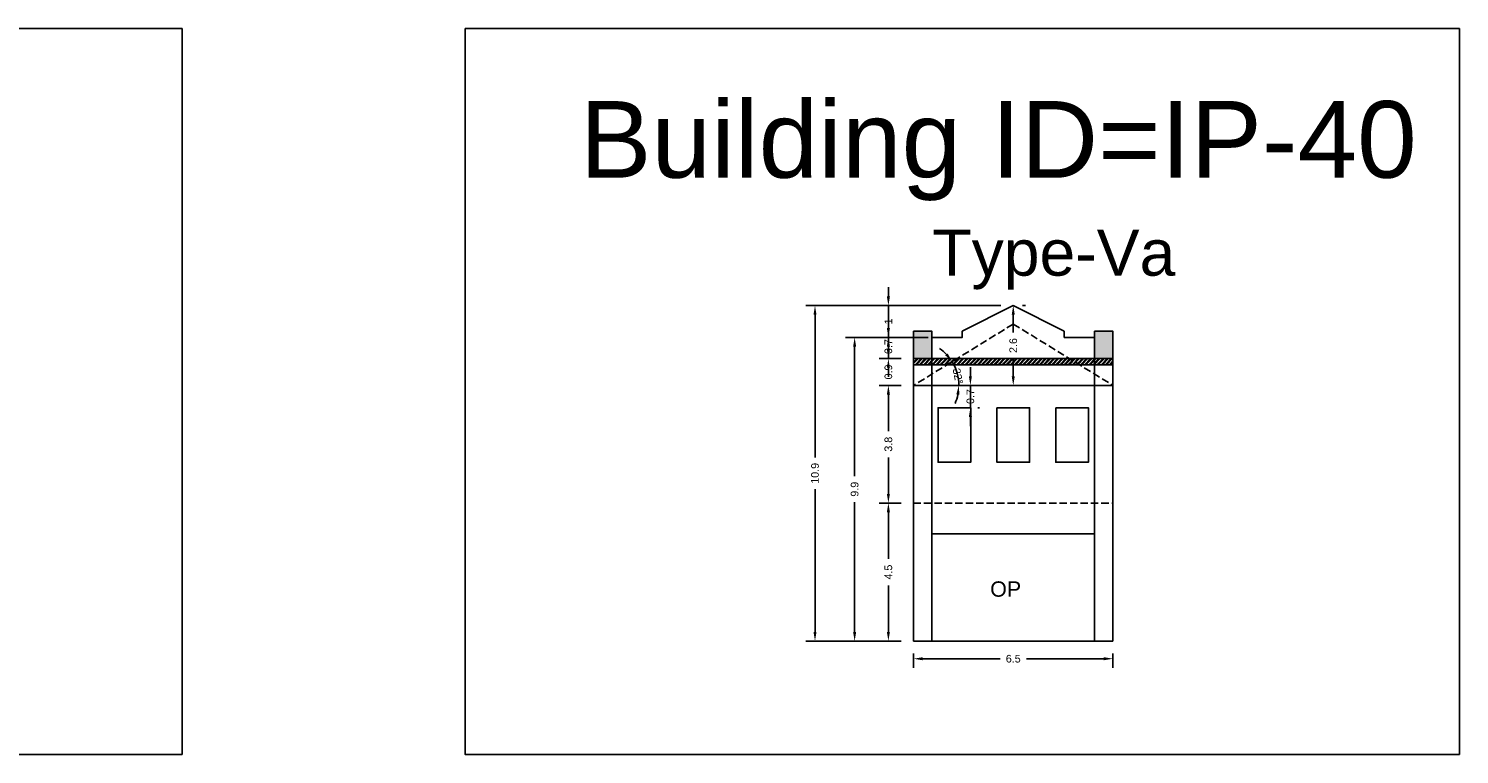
# Model space of a CAD drawing. Header units: metres. Extents: x 3416658 to 3417184, y -6712896 to -6712690.
# Tile 53 of 58: x 3417059 to 3417106, y -6712816 to -6712792. Entities that reach past the tile are written whole.
import ezdxf

# ---------------------------------------------------------------- set-up
doc = ezdxf.new("R2010")
doc.units = ezdxf.units.M
doc.linetypes.add('ACAD_ISO02W100', pattern=[15, 12, -3])
doc.layers.add('Dotted', color=7, linetype='ACAD_ISO02W100', plot=False)
doc.styles.get("Standard").update_dxf_attribs({"font": 'arial.ttf'})
doc.dimstyles.new('ISO-25', dxfattribs={"dimtxt": 0.25, "dimasz": 0.3, "dimexe": 0.3, "dimexo": 0.4, "dimgap": 0.2, "dimtad": 0, "dimdec": 1, "dimdsep": 46, "dimtxsty": 'Standard', "dimcen": 2.5, "dimadec": 0, "dimazin": 0, "dimtfac": 1, "dimtdec": 1, "dimtmove": 0, "dimatfit": 3, "dimfxl": 1, "dimarcsym": 0})

# ---------------------------------------------------------------- blocks, each defined once
blk = doc.blocks.new('*D344')
at = {"color": 0, "lineweight": -2, "transparency": 16777216}
for start, end in [(43.2855, 54.9538), (360, 31.6173), (336.6635, 348.3317)]:
    blk.add_arc((3417087.996, -6712803.763), 1.476, start, end, dxfattribs=at)
at = {"color": 0, "transparency": 16777216}
for points in [[(3417089.11, -6712802.721), (3417089.03, -6712802.782), (3417089.252, -6712802.989)], [(3417089.391, -6712804.056), (3417089.491, -6712804.066), (3417089.471, -6712803.763)]]:
    blk.add_solid(points, dxfattribs=at)
at = {"layer": 'Defpoints', "color": 0, "transparency": 16777216}
for p in [(3417091.246, -6712801.762), (3417089.373, -6712803.232), (3417087.996, -6712803.763), (3417087.996, -6712803.763), (3417094.496, -6712803.763)]:
    blk.add_point(p, dxfattribs=at)
at = {"color": 0, "transparency": 16777216, "insert": (3417089.441, -6712803.465), "char_height": 0.25, "attachment_point": 5, "rotation": 281.6683}
blk.add_mtext('32°', dxfattribs=at)
blk = doc.blocks.new('*D345')
at = {"color": 0, "lineweight": -2, "transparency": 16777216}
for p, q in [((3417087.596, -6712807.597), (3417086.876, -6712807.597)), ((3417087.176, -6712807.897), (3417087.176, -6712809.413)), ((3417087.176, -6712811.797), (3417087.176, -6712810.28)), ((3417087.596, -6712812.097), (3417086.876, -6712812.097))]:
    blk.add_line(p, q, dxfattribs=at)
at = {"color": 0, "transparency": 16777216}
for points in [[(3417087.126, -6712807.897), (3417087.226, -6712807.897), (3417087.176, -6712807.597)], [(3417087.126, -6712811.797), (3417087.226, -6712811.797), (3417087.176, -6712812.097)]]:
    blk.add_solid(points, dxfattribs=at)
at = {"layer": 'Defpoints', "color": 0, "transparency": 16777216}
for p in [(3417087.176, -6712807.597), (3417087.996, -6712807.597), (3417087.996, -6712812.097)]:
    blk.add_point(p, dxfattribs=at)
at = {"color": 0, "transparency": 16777216, "insert": (3417087.176, -6712809.847), "char_height": 0.25, "attachment_point": 5, "rotation": 90}
blk.add_mtext('4.5', dxfattribs=at)
blk = doc.blocks.new('*D346')
at = {"color": 0, "lineweight": -2, "transparency": 16777216}
for p, q in [((3417087.596, -6712803.763), (3417086.876, -6712803.763)), ((3417087.176, -6712804.063), (3417087.176, -6712805.252)), ((3417087.176, -6712807.297), (3417087.176, -6712806.108)), ((3417087.596, -6712807.597), (3417086.876, -6712807.597))]:
    blk.add_line(p, q, dxfattribs=at)
at = {"color": 0, "transparency": 16777216}
for points in [[(3417087.126, -6712804.063), (3417087.226, -6712804.063), (3417087.176, -6712803.763)], [(3417087.126, -6712807.297), (3417087.226, -6712807.297), (3417087.176, -6712807.597)]]:
    blk.add_solid(points, dxfattribs=at)
at = {"layer": 'Defpoints', "color": 0, "transparency": 16777216}
for p in [(3417087.176, -6712803.763), (3417087.996, -6712803.763), (3417087.996, -6712807.597)]:
    blk.add_point(p, dxfattribs=at)
at = {"color": 0, "transparency": 16777216, "insert": (3417087.176, -6712805.68), "char_height": 0.25, "attachment_point": 5, "rotation": 90}
blk.add_mtext('3.8', dxfattribs=at)
blk = doc.blocks.new('*D347')
at = {"color": 0, "lineweight": -2, "transparency": 16777216}
for p, q in [((3417087.176, -6712802.587), (3417087.176, -6712802.287)), ((3417087.596, -6712802.887), (3417086.876, -6712802.887)), ((3417087.176, -6712802.887), (3417087.176, -6712802.897)), ((3417087.596, -6712803.763), (3417086.876, -6712803.763)), ((3417087.176, -6712803.763), (3417087.176, -6712803.753)), ((3417087.176, -6712804.063), (3417087.176, -6712804.363))]:
    blk.add_line(p, q, dxfattribs=at)
at = {"color": 0, "transparency": 16777216}
for points in [[(3417087.126, -6712802.587), (3417087.226, -6712802.587), (3417087.176, -6712802.887)], [(3417087.126, -6712804.063), (3417087.226, -6712804.063), (3417087.176, -6712803.763)]]:
    blk.add_solid(points, dxfattribs=at)
at = {"layer": 'Defpoints', "color": 0, "transparency": 16777216}
for p in [(3417087.176, -6712802.887), (3417087.996, -6712802.887), (3417087.996, -6712803.763)]:
    blk.add_point(p, dxfattribs=at)
at = {"color": 0, "transparency": 16777216, "insert": (3417087.176, -6712803.325), "char_height": 0.25, "attachment_point": 5, "rotation": 90}
blk.add_mtext('0.9', dxfattribs=at)
blk = doc.blocks.new('*D348')
at = {"color": 0, "lineweight": -2, "transparency": 16777216}
for p, q in [((3417087.176, -6712801.897), (3417087.176, -6712801.597)), ((3417088.477, -6712802.197), (3417086.876, -6712802.197)), ((3417087.176, -6712802.887), (3417087.176, -6712802.197)), ((3417087.596, -6712802.887), (3417086.876, -6712802.887)), ((3417087.176, -6712803.187), (3417087.176, -6712803.487))]:
    blk.add_line(p, q, dxfattribs=at)
at = {"color": 0, "transparency": 16777216}
for points in [[(3417087.126, -6712801.897), (3417087.226, -6712801.897), (3417087.176, -6712802.197)], [(3417087.126, -6712803.187), (3417087.226, -6712803.187), (3417087.176, -6712802.887)]]:
    blk.add_solid(points, dxfattribs=at)
at = {"layer": 'Defpoints', "color": 0, "transparency": 16777216}
for p in [(3417087.176, -6712802.197), (3417088.877, -6712802.197), (3417087.996, -6712802.887)]:
    blk.add_point(p, dxfattribs=at)
at = {"color": 0, "transparency": 16777216, "insert": (3417087.176, -6712802.497), "char_height": 0.25, "attachment_point": 5, "rotation": 90}
blk.add_mtext('0.7', dxfattribs=at)
blk = doc.blocks.new('*D349')
at = {"color": 0, "lineweight": -2, "transparency": 16777216}
for p, q in [((3417087.176, -6712800.862), (3417087.176, -6712800.562)), ((3417090.846, -6712801.162), (3417086.876, -6712801.162)), ((3417087.176, -6712802.197), (3417087.176, -6712801.162)), ((3417088.477, -6712802.197), (3417086.876, -6712802.197)), ((3417087.176, -6712802.497), (3417087.176, -6712802.797))]:
    blk.add_line(p, q, dxfattribs=at)
at = {"color": 0, "transparency": 16777216}
for points in [[(3417087.126, -6712800.862), (3417087.226, -6712800.862), (3417087.176, -6712801.162)], [(3417087.126, -6712802.497), (3417087.226, -6712802.497), (3417087.176, -6712802.197)]]:
    blk.add_solid(points, dxfattribs=at)
at = {"layer": 'Defpoints', "color": 0, "transparency": 16777216}
for p in [(3417087.176, -6712801.162), (3417091.246, -6712801.162), (3417088.877, -6712802.197)]:
    blk.add_point(p, dxfattribs=at)
at = {"color": 0, "transparency": 16777216, "insert": (3417087.176, -6712801.679), "char_height": 0.25, "attachment_point": 5, "rotation": 90}
blk.add_mtext('1', dxfattribs=at)
blk = doc.blocks.new('*D350')
at = {"color": 0, "lineweight": -2, "transparency": 16777216}
for p, q in [((3417091.646, -6712801.162), (3417091.546, -6712801.162)), ((3417091.246, -6712801.462), (3417091.246, -6712802.033)), ((3417091.246, -6712803.463), (3417091.246, -6712802.892)), ((3417091.646, -6712803.763), (3417091.546, -6712803.763))]:
    blk.add_line(p, q, dxfattribs=at)
at = {"color": 0, "transparency": 16777216}
for points in [[(3417091.196, -6712801.462), (3417091.296, -6712801.462), (3417091.246, -6712801.162)], [(3417091.196, -6712803.463), (3417091.296, -6712803.463), (3417091.246, -6712803.763)]]:
    blk.add_solid(points, dxfattribs=at)
at = {"layer": 'Defpoints', "color": 0, "transparency": 16777216}
for p in [(3417091.246, -6712801.162), (3417091.246, -6712803.763), (3417091.246, -6712803.763)]:
    blk.add_point(p, dxfattribs=at)
at = {"color": 0, "transparency": 16777216, "insert": (3417091.246, -6712802.463), "char_height": 0.25, "attachment_point": 5, "rotation": 90}
blk.add_mtext('2.6', dxfattribs=at)
blk = doc.blocks.new('*D351')
at = {"color": 0, "lineweight": -2, "transparency": 16777216}
for p, q in [((3417088.477, -6712802.197), (3417085.776, -6712802.197)), ((3417086.076, -6712802.497), (3417086.076, -6712806.719)), ((3417086.076, -6712811.797), (3417086.076, -6712807.574)), ((3417087.596, -6712812.097), (3417085.776, -6712812.097))]:
    blk.add_line(p, q, dxfattribs=at)
at = {"color": 0, "transparency": 16777216}
for points in [[(3417086.026, -6712802.497), (3417086.126, -6712802.497), (3417086.076, -6712802.197)], [(3417086.026, -6712811.797), (3417086.126, -6712811.797), (3417086.076, -6712812.097)]]:
    blk.add_solid(points, dxfattribs=at)
at = {"layer": 'Defpoints', "color": 0, "transparency": 16777216}
for p in [(3417086.076, -6712802.197), (3417088.877, -6712802.197), (3417087.996, -6712812.097)]:
    blk.add_point(p, dxfattribs=at)
at = {"color": 0, "transparency": 16777216, "insert": (3417086.076, -6712807.147), "char_height": 0.25, "attachment_point": 5, "rotation": 90}
blk.add_mtext('9.9', dxfattribs=at)
blk = doc.blocks.new('*D352')
at = {"color": 0, "lineweight": -2, "transparency": 16777216}
for p, q in [((3417090.846, -6712801.162), (3417084.484, -6712801.162)), ((3417084.784, -6712801.462), (3417084.784, -6712806.116)), ((3417084.784, -6712811.797), (3417084.784, -6712807.143)), ((3417087.596, -6712812.097), (3417084.484, -6712812.097))]:
    blk.add_line(p, q, dxfattribs=at)
at = {"color": 0, "transparency": 16777216}
for points in [[(3417084.734, -6712801.462), (3417084.834, -6712801.462), (3417084.784, -6712801.162)], [(3417084.734, -6712811.797), (3417084.834, -6712811.797), (3417084.784, -6712812.097)]]:
    blk.add_solid(points, dxfattribs=at)
at = {"layer": 'Defpoints', "color": 0, "transparency": 16777216}
for p in [(3417084.784, -6712801.162), (3417091.246, -6712801.162), (3417087.996, -6712812.097)]:
    blk.add_point(p, dxfattribs=at)
at = {"color": 0, "transparency": 16777216, "insert": (3417084.784, -6712806.629), "char_height": 0.25, "attachment_point": 5, "rotation": 90}
blk.add_mtext('10.9', dxfattribs=at)
blk = doc.blocks.new('*D353')
at = {"color": 0, "lineweight": -2, "transparency": 16777216}
for p, q in [((3417089.849, -6712803.463), (3417089.849, -6712803.163)), ((3417089.849, -6712804.49), (3417089.849, -6712803.763)), ((3417090.095, -6712803.763), (3417090.149, -6712803.763)), ((3417089.849, -6712804.79), (3417089.849, -6712805.09)), ((3417090.095, -6712804.49), (3417090.149, -6712804.49))]:
    blk.add_line(p, q, dxfattribs=at)
at = {"color": 0, "transparency": 16777216}
for points in [[(3417089.799, -6712803.463), (3417089.899, -6712803.463), (3417089.849, -6712803.763)], [(3417089.799, -6712804.79), (3417089.899, -6712804.79), (3417089.849, -6712804.49)]]:
    blk.add_solid(points, dxfattribs=at)
at = {"layer": 'Defpoints', "color": 0, "transparency": 16777216}
for p in [(3417089.695, -6712803.763), (3417089.849, -6712803.763), (3417089.695, -6712804.49)]:
    blk.add_point(p, dxfattribs=at)
at = {"color": 0, "transparency": 16777216, "insert": (3417089.849, -6712804.126), "char_height": 0.25, "attachment_point": 5, "rotation": 90}
blk.add_mtext('0.7', dxfattribs=at)
blk = doc.blocks.new('*D354')
at = {"color": 0, "lineweight": -2, "transparency": 16777216}
for p, q in [((3417087.996, -6712812.497), (3417087.996, -6712812.972)), ((3417088.296, -6712812.672), (3417090.817, -6712812.672)), ((3417094.196, -6712812.672), (3417091.675, -6712812.672)), ((3417094.496, -6712812.497), (3417094.496, -6712812.972))]:
    blk.add_line(p, q, dxfattribs=at)
at = {"color": 0, "transparency": 16777216}
for points in [[(3417088.296, -6712812.622), (3417088.296, -6712812.722), (3417087.996, -6712812.672)], [(3417094.196, -6712812.622), (3417094.196, -6712812.722), (3417094.496, -6712812.672)]]:
    blk.add_solid(points, dxfattribs=at)
at = {"layer": 'Defpoints', "color": 0, "transparency": 16777216}
for p in [(3417087.996, -6712812.097), (3417094.496, -6712812.097), (3417094.496, -6712812.672)]:
    blk.add_point(p, dxfattribs=at)
at = {"color": 0, "transparency": 16777216, "insert": (3417091.246, -6712812.672), "char_height": 0.25, "attachment_point": 5}
blk.add_mtext('6.5', dxfattribs=at)

msp = doc.modelspace()

# ---------------------------------------------------------------- hatches: boundary and pattern name
h = msp.add_hatch(color=256)
h.dxf.hatch_style = 1
h.paths.add_polyline_path([(3417088.596, -6712801.997), (3417087.996, -6712801.997), (3417087.996, -6712802.887), (3417088.596, -6712802.887)])
h.paths.add_polyline_path([(3417094.496, -6712801.997), (3417093.896, -6712801.997), (3417093.896, -6712802.887), (3417094.496, -6712802.887)])
h = msp.add_hatch()
h.set_pattern_fill('ANSI32', color=256, scale=0.01)
h.set_pattern_definition([(45, (-135.00461, 26.99843), (-0.067351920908, 0.067351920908), []), (45, (-134.95971, 26.99843), (-0.067351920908, 0.067351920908), [])])
h.paths.add_polyline_path([(3417093.072, -6712802.887), (3417089.419, -6712802.887), (3417089.094, -6712803.087), (3417093.397, -6712803.087)])
h.paths.add_polyline_path([(3417094.496, -6712802.887), (3417093.896, -6712802.887), (3417093.896, -6712803.087), (3417094.496, -6712803.087)])
h.paths.add_polyline_path([(3417093.896, -6712802.887), (3417093.072, -6712802.887), (3417093.397, -6712803.087), (3417093.896, -6712803.087)])
h.paths.add_polyline_path([(3417088.596, -6712802.887), (3417087.996, -6712802.887), (3417087.996, -6712803.087), (3417088.596, -6712803.087)])
h.paths.add_polyline_path([(3417089.419, -6712802.887), (3417088.596, -6712802.887), (3417088.596, -6712803.087), (3417089.094, -6712803.087)])

# ---------------------------------------------------------------- linework, layer by layer
for points in [[(3417030.136, -6712792.133), (3417064.154, -6712792.133), (3417064.154, -6712815.79), (3417030.136, -6712815.79)], [(3417073.378, -6712792.133), (3417105.787, -6712792.133), (3417105.787, -6712815.79), (3417073.378, -6712815.79)], [(3417094.496, -6712803.763), (3417094.496, -6712801.997), (3417093.896, -6712801.997), (3417093.896, -6712802.197), (3417092.907, -6712802.197), (3417092.907, -6712801.997), (3417091.246, -6712801.162), (3417089.585, -6712801.997), (3417089.585, -6712802.197), (3417088.596, -6712802.197), (3417088.596, -6712801.997), (3417087.996, -6712801.997), (3417087.996, -6712803.763)], [(3417089.863, -6712804.49), (3417088.795, -6712804.49), (3417088.795, -6712806.268), (3417089.863, -6712806.268)], [(3417090.712, -6712804.49), (3417091.779, -6712804.49), (3417091.779, -6712806.268), (3417090.712, -6712806.268)], [(3417092.629, -6712804.49), (3417093.696, -6712804.49), (3417093.696, -6712806.268), (3417092.629, -6712806.268)], [(3417088.596, -6712808.597), (3417093.896, -6712808.597), (3417093.896, -6712812.097), (3417088.596, -6712812.097)]]:
    msp.add_lwpolyline(points, close=True)
for points in [[(3417091.246, -6712801.162), (3417089.585, -6712801.997)], [(3417091.246, -6712801.162), (3417092.907, -6712801.997)], [(3417087.996, -6712801.997), (3417087.996, -6712812.097)], [(3417087.996, -6712801.997), (3417088.596, -6712801.997)], [(3417088.596, -6712801.997), (3417088.596, -6712812.097)], [(3417089.585, -6712801.997), (3417089.585, -6712802.197)], [(3417092.907, -6712801.997), (3417092.907, -6712802.197)], [(3417093.896, -6712801.997), (3417093.896, -6712812.097)], [(3417093.896, -6712801.997), (3417094.496, -6712801.997)], [(3417094.496, -6712801.997), (3417094.496, -6712812.097)], [(3417088.596, -6712802.197), (3417089.585, -6712802.197)], [(3417092.907, -6712802.197), (3417093.896, -6712802.197)], [(3417087.996, -6712802.887), (3417094.496, -6712802.887)], [(3417087.996, -6712803.087), (3417094.496, -6712803.087)], [(3417088.596, -6712808.597), (3417093.896, -6712808.597)], [(3417087.996, -6712812.097), (3417094.496, -6712812.097)]]:
    msp.add_lwpolyline(points)
at = {"layer": 'Dotted', "ltscale": 0.02}
for points in [[(3417091.246, -6712801.762), (3417087.996, -6712803.763)], [(3417091.246, -6712801.762), (3417094.496, -6712803.763)], [(3417087.996, -6712803.763), (3417094.496, -6712803.763)], [(3417087.996, -6712807.597), (3417094.496, -6712807.597)]]:
    msp.add_lwpolyline(points, dxfattribs=at)

# ---------------------------------------------------------------- texts
for s, heights, insert, char_height, attachment_point in [('Building ID=IP-40', [0.517], (3417077.124, -6712794.494), 2.5, 1), ('Type-Va  ', [0.517], (3417088.61, -6712798.686), 1.5, 1), ('OP', [0], (3417091.503, -6712810.15), 0.5, 3)]:
    msp.add_mtext_dynamic_manual_height_columns(s, width=67.86454, gutter_width=12.5, heights=heights, dxfattribs=dict(insert=insert, char_height=char_height, attachment_point=attachment_point))

# ---------------------------------------------------------------- dimensions: what is measured, and where the dimension line sits
for base, p1, p2, picture, middle in [((3417087.176, -6712801.162), (3417088.877, -6712802.197), (3417091.246, -6712801.162), '*D349', (3417087.176, -6712801.679)), ((3417087.176, -6712802.197), (3417087.996, -6712802.887), (3417088.877, -6712802.197), '*D348', (3417087.176, -6712802.497))]:
    dim = msp.add_linear_dim(base=base, p1=p1, p2=p2, angle=90, dimstyle='ISO-25', override={"dimtmove": 1})
    dim.commit()
    dim.dimension.update_dxf_attribs({"geometry": picture, "text_midpoint": middle, "dimtype": 160})
for base, p1, p2, picture, middle in [((3417084.784, -6712801.162), (3417087.996, -6712812.097), (3417091.246, -6712801.162), '*D352', (3417084.784, -6712806.629)), ((3417091.246, -6712803.763), (3417091.246, -6712801.162), (3417091.246, -6712803.763), '*D350', (3417091.246, -6712802.463)), ((3417086.076, -6712802.197), (3417087.996, -6712812.097), (3417088.877, -6712802.197), '*D351', (3417086.076, -6712807.147)), ((3417087.176, -6712807.597), (3417087.996, -6712812.097), (3417087.996, -6712807.597), '*D345', (3417087.176, -6712809.847))]:
    dim = msp.add_linear_dim(base=base, p1=p1, p2=p2, angle=90, dimstyle='ISO-25')
    dim.commit()
    dim.dimension.update_dxf_attribs({"geometry": picture, "text_midpoint": middle})
dim = msp.add_angular_dim_2l(base=(3417089.373, -6712803.232), line1=((3417091.246, -6712801.762), (3417087.996, -6712803.763)), line2=((3417087.996, -6712803.763), (3417094.496, -6712803.763)), dimstyle='ISO-25')
dim.commit()
dim.dimension.update_dxf_attribs({"geometry": '*D344', "text_midpoint": (3417089.441, -6712803.465), "dimtype": 162})
for base, p1, p2, picture, middle in [((3417087.176, -6712802.887), (3417087.996, -6712803.763), (3417087.996, -6712802.887), '*D347', (3417087.176, -6712803.325)), ((3417087.176, -6712803.763), (3417087.996, -6712807.597), (3417087.996, -6712803.763), '*D346', (3417087.176, -6712805.68))]:
    dim = msp.add_linear_dim(base=base, p1=p1, p2=p2, angle=90, dimstyle='ISO-25', override={"dimtmove": 1})
    dim.commit()
    dim.dimension.update_dxf_attribs({"geometry": picture, "text_midpoint": middle})
dim = msp.add_linear_dim(base=(3417089.849, -6712803.763), p1=(3417089.695, -6712804.49), p2=(3417089.695, -6712803.763), angle=90, dimstyle='ISO-25')
dim.commit()
dim.dimension.update_dxf_attribs({"geometry": '*D353', "text_midpoint": (3417089.849, -6712804.126), "dimtype": 160})
dim = msp.add_linear_dim(base=(3417094.496, -6712812.672), p1=(3417087.996, -6712812.097), p2=(3417094.496, -6712812.097), dimstyle='ISO-25')
dim.commit()
dim.dimension.update_dxf_attribs({"geometry": '*D354', "text_midpoint": (3417091.246, -6712812.672)})

doc.saveas('drawing.dxf')
